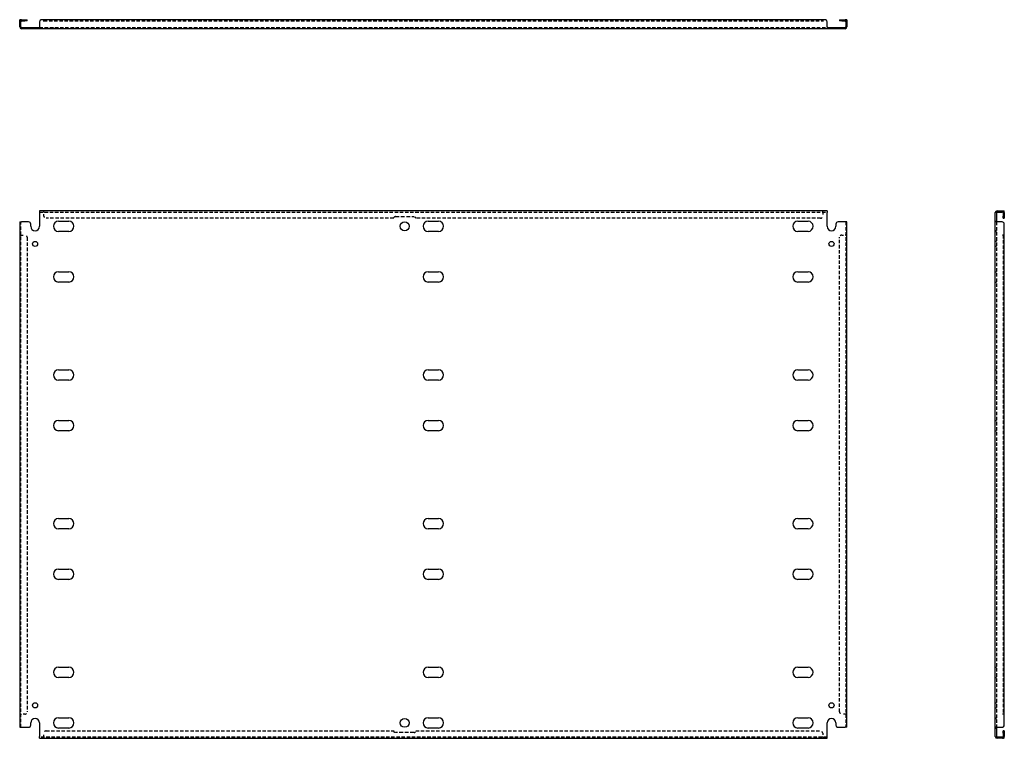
# Model space of a CAD drawing. Header units: inches. Extents: x 6 to 222, y 12 to 109.
# Tile 1 of 2: x 6 to 62, y 12 to 53. Entities that reach past the tile are written whole.
import ezdxf

# ---------------------------------------------------------------- set-up
doc = ezdxf.new("R2010")
doc.units = ezdxf.units.IN
doc.header["$MEASUREMENT"] = 0
doc.linetypes.add('DASHED_SPACE', pattern=[0.2067, 0.1654, -0.0413])
doc.layers.add('Hidden Edges(ANSI)', color=7, linetype='DASHED_SPACE', lineweight=25)
doc.layers.add('Visible Edges(ANSI)', color=7, linetype='Continuous', lineweight=25)

msp = doc.modelspace()

# ---------------------------------------------------------------- linework, layer by layer
at = {"layer": 'Hidden Edges(ANSI)', "ltscale": 0.129419}
for p, q in [((6.498, 52.814), (6.43, 52.814)), ((27.68, 52.913), (27.68, 52.845)), ((28.93, 52.845), (28.93, 52.913)), ((53.362, 52.814), (53.43, 52.814)), ((7.16, 52.401), (7.16, 52.469)), ((7.45, 52.401), (7.45, 52.469)), ((8.349, 52.401), (8.349, 52.469)), ((9.511, 52.401), (9.511, 52.469)), ((28.055, 52.401), (28.055, 52.469)), ((28.555, 52.401), (28.555, 52.469)), ((29.349, 52.401), (29.349, 52.469)), ((30.511, 52.401), (30.511, 52.469)), ((50.349, 52.401), (50.349, 52.469)), ((51.511, 52.401), (51.511, 52.469)), ((52.41, 52.469), (52.41, 52.401)), ((52.7, 52.469), (52.7, 52.401)), ((7.804, 41.976), (7.804, 42.044)), ((7.805, 41.976), (7.805, 42.044)), ((52.055, 41.976), (52.055, 42.044)), ((52.055, 41.976), (52.055, 42.044)), ((62.274, 41.976), (62.274, 42.044)), ((61.861, 41.459), (61.929, 41.459)), ((62.373, 41.719), (62.305, 41.719)), ((61.929, 40.919), (61.861, 40.919)), ((61.861, 40.879), (61.929, 40.879)), ((6.498, 40.669), (6.43, 40.669)), ((6.498, 40.669), (6.43, 40.669)), ((53.362, 40.669), (53.43, 40.669)), ((53.362, 40.669), (53.43, 40.669)), ((61.929, 40.314), (61.861, 40.314)), ((61.929, 40.024), (61.861, 40.024)), ((61.861, 38.584), (61.929, 38.584)), ((61.861, 38.004), (61.929, 38.004)), ((61.861, 33.009), (61.929, 33.009)), ((61.861, 32.429), (61.929, 32.429)), ((61.861, 30.134), (61.929, 30.134)), ((61.861, 29.554), (61.929, 29.554)), ((61.861, 24.559), (61.929, 24.559)), ((61.861, 23.979), (61.929, 23.979)), ((61.861, 21.684), (61.929, 21.684)), ((61.861, 21.104), (61.929, 21.104)), ((61.861, 16.109), (61.929, 16.109)), ((61.861, 15.529), (61.929, 15.529)), ((61.861, 14.089), (61.929, 14.089)), ((6.498, 13.444), (6.43, 13.444)), ((6.498, 13.444), (6.43, 13.444)), ((53.362, 13.444), (53.43, 13.444)), ((53.362, 13.444), (53.43, 13.444)), ((61.861, 13.799), (61.929, 13.799)), ((61.861, 13.234), (61.929, 13.234)), ((61.861, 13.194), (61.929, 13.194)), ((61.861, 12.654), (61.929, 12.654)), ((62.373, 12.393), (62.305, 12.393)), ((7.804, 12.137), (7.804, 12.069)), ((7.805, 12.137), (7.805, 12.069)), ((52.055, 12.137), (52.055, 12.069)), ((52.055, 12.137), (52.055, 12.069)), ((62.274, 12.137), (62.274, 12.069))]:
    msp.add_line(p, q, dxfattribs=at)
at = {"layer": 'Hidden Edges(ANSI)', "ltscale": 1.163469}
msp.add_line((7.805, 52.845), (52.055, 52.845), dxfattribs=at)
at = {"layer": 'Hidden Edges(ANSI)', "ltscale": 1.163964}
for p, q in [((7.555, 52.469), (52.305, 52.469)), ((7.555, 41.976), (52.305, 41.976)), ((52.305, 12.137), (7.555, 12.137))]:
    msp.add_line(p, q, dxfattribs=at)
at = {"layer": 'Hidden Edges(ANSI)', "ltscale": 0.092649}
for p, q in [((7.805, 41.976), (7.805, 41.945)), ((52.055, 41.976), (52.055, 41.945)), ((6.498, 40.669), (6.529, 40.669)), ((53.362, 40.669), (53.331, 40.669)), ((6.498, 13.444), (6.529, 13.444)), ((53.362, 13.444), (53.331, 13.444)), ((7.805, 12.137), (7.805, 12.168)), ((52.055, 12.137), (52.055, 12.168))]:
    msp.add_line(p, q, dxfattribs=at)
at = {"layer": 'Hidden Edges(ANSI)', "ltscale": 1.158079}
for p, q in [((6.498, 12.694), (6.498, 41.419)), ((53.362, 41.419), (53.362, 12.694)), ((61.929, 41.419), (61.929, 12.694))]:
    msp.add_line(p, q, dxfattribs=at)
at = {"layer": 'Hidden Edges(ANSI)', "ltscale": 0.369411}
for p, q in [((7.805, 41.751), (7.805, 41.945)), ((52.055, 41.945), (52.055, 41.751)), ((6.529, 40.669), (6.723, 40.669)), ((53.137, 40.669), (53.331, 40.669)), ((6.723, 13.444), (6.529, 13.444)), ((53.331, 13.444), (53.137, 13.444)), ((7.805, 12.168), (7.805, 12.362)), ((52.055, 12.362), (52.055, 12.168))]:
    msp.add_line(p, q, dxfattribs=at)
at = {"layer": 'Hidden Edges(ANSI)', "ltscale": 1.165233}
for p, q in [((27.68, 41.626), (7.93, 41.626)), ((7.93, 12.487), (27.68, 12.487))]:
    msp.add_line(p, q, dxfattribs=at)
at = {"layer": 'Hidden Edges(ANSI)', "ltscale": 1.28568}
for p, q in [((27.773, 41.719), (28.836, 41.719)), ((28.836, 12.393), (27.773, 12.393))]:
    msp.add_line(p, q, dxfattribs=at)
at = {"layer": 'Hidden Edges(ANSI)', "ltscale": 1.159087}
for p, q in [((51.93, 41.626), (28.93, 41.626)), ((28.93, 12.487), (51.93, 12.487))]:
    msp.add_line(p, q, dxfattribs=at)
at = {"layer": 'Hidden Edges(ANSI)', "ltscale": 1.165207}
for p, q in [((6.848, 40.544), (6.848, 13.569)), ((53.012, 13.569), (53.012, 40.544))]:
    msp.add_line(p, q, dxfattribs=at)
at = {"layer": 'Hidden Edges(ANSI)', "ltscale": 1.165599}
msp.add_line((62.305, 40.669), (62.305, 13.444), dxfattribs=at)
at = {"layer": 'Hidden Edges(ANSI)', "ltscale": 0.236041}
for centre, start, end in [((6.529, 52.814), 108.248, 180), ((53.331, 52.814), 0, 71.752), ((62.274, 41.945), 18.248, 90), ((62.274, 12.168), 270, 341.752)]:
    msp.add_arc(centre, 0.099, start, end, dxfattribs=at)
at = {"layer": 'Hidden Edges(ANSI)', "ltscale": 0.373886}
for centre, start, end in [((7.93, 41.751), 180, 270), ((51.93, 41.751), 270, 0), ((6.723, 40.544), 0, 90), ((53.137, 40.544), 90, 180), ((6.723, 13.569), 270, 0), ((53.137, 13.569), 180, 270), ((7.93, 12.362), 90, 180), ((51.93, 12.362), 0, 90)]:
    msp.add_arc(centre, 0.125, start, end, dxfattribs=at)
at = {"layer": 'Hidden Edges(ANSI)', "ltscale": 0.279642}
for centre, start, end in [((27.773, 41.626), 90, 180), ((28.836, 41.626), 0, 90), ((27.773, 12.487), 180, 270), ((28.836, 12.487), 270, 0)]:
    msp.add_arc(centre, 0.0935, start, end, dxfattribs=at)
at = {"layer": 'Visible Edges(ANSI)'}
for p, q in [((6.43, 52.788), (6.43, 52.913)), ((6.498, 52.913), (6.43, 52.913)), ((6.43, 52.5), (6.43, 52.788)), ((6.498, 52.913), (6.498, 52.788)), ((6.498, 52.5), (6.498, 52.788)), ((6.529, 52.913), (6.723, 52.913)), ((6.529, 52.845), (6.723, 52.845)), ((6.723, 52.913), (6.848, 52.913)), ((6.848, 52.845), (6.723, 52.845)), ((6.848, 52.845), (6.848, 52.913)), ((7.555, 52.788), (7.555, 52.5)), ((7.804, 52.913), (7.68, 52.913)), ((7.804, 52.814), (7.804, 52.913)), ((7.805, 52.814), (7.804, 52.814)), ((52.055, 52.913), (7.805, 52.913)), ((7.805, 52.913), (7.805, 52.814)), ((7.805, 52.814), (7.805, 52.814)), ((52.055, 52.913), (52.055, 52.814)), ((52.055, 52.913), (52.055, 52.814)), ((52.18, 52.913), (52.055, 52.913)), ((52.055, 52.814), (52.055, 52.814)), ((52.055, 52.814), (52.055, 52.814)), ((52.305, 52.5), (52.305, 52.788)), ((53.012, 52.913), (53.137, 52.913)), ((53.012, 52.913), (53.012, 52.845)), ((53.137, 52.845), (53.012, 52.845)), ((53.137, 52.913), (53.331, 52.913)), ((53.137, 52.845), (53.331, 52.845)), ((53.362, 52.788), (53.362, 52.913)), ((53.43, 52.913), (53.362, 52.913)), ((53.362, 52.788), (53.362, 52.5)), ((53.43, 52.913), (53.43, 52.788)), ((53.43, 52.788), (53.43, 52.5)), ((6.529, 52.469), (6.93, 52.469)), ((6.93, 52.401), (6.529, 52.401)), ((6.93, 52.469), (7.055, 52.469)), ((7.055, 52.401), (6.93, 52.401)), ((7.055, 52.401), (7.055, 52.469)), ((7.055, 52.469), (7.555, 52.469)), ((7.555, 52.401), (7.055, 52.401)), ((7.555, 52.5), (7.555, 52.401)), ((52.305, 52.401), (7.555, 52.401)), ((52.305, 52.5), (52.305, 52.401)), ((52.305, 52.469), (52.805, 52.469)), ((52.805, 52.401), (52.305, 52.401)), ((52.805, 52.469), (52.93, 52.469)), ((52.805, 52.469), (52.805, 52.401)), ((52.93, 52.401), (52.805, 52.401)), ((52.93, 52.469), (53.331, 52.469)), ((53.331, 52.401), (52.93, 52.401)), ((52.305, 42.044), (7.555, 42.044)), ((7.555, 42.044), (7.555, 41.945)), ((52.305, 42.044), (52.305, 41.945)), ((61.96, 42.044), (62.248, 42.044)), ((61.96, 41.976), (62.248, 41.976)), ((62.248, 42.044), (62.373, 42.044)), ((62.373, 41.976), (62.248, 41.976)), ((62.373, 41.976), (62.373, 42.044)), ((6.43, 41.419), (6.529, 41.419)), ((6.43, 41.419), (6.43, 12.694)), ((6.93, 41.419), (6.529, 41.419)), ((7.555, 41.945), (7.555, 41.169)), ((8.639, 41.459), (9.221, 41.459)), ((29.639, 41.459), (30.221, 41.459)), ((50.639, 41.459), (51.221, 41.459)), ((52.305, 41.169), (52.305, 41.945)), ((53.331, 41.419), (52.93, 41.419)), ((53.43, 41.419), (53.331, 41.419)), ((53.43, 12.694), (53.43, 41.419)), ((61.861, 41.419), (61.861, 41.945)), ((61.861, 12.694), (61.861, 41.419)), ((61.96, 41.419), (61.861, 41.419)), ((61.929, 41.945), (61.929, 41.419)), ((62.248, 41.419), (61.96, 41.419)), ((62.305, 41.945), (62.305, 41.751)), ((62.305, 41.626), (62.305, 41.751)), ((62.305, 41.626), (62.373, 41.626)), ((62.373, 41.945), (62.373, 41.751)), ((62.373, 41.751), (62.373, 41.626)), ((7.055, 41.169), (7.055, 41.294)), ((9.221, 40.879), (8.639, 40.879)), ((30.221, 40.879), (29.639, 40.879)), ((51.221, 40.879), (50.639, 40.879)), ((52.805, 41.294), (52.805, 41.169)), ((62.373, 40.669), (62.373, 41.294)), ((62.274, 40.669), (62.274, 40.669)), ((62.274, 40.669), (62.373, 40.669)), ((62.373, 40.669), (62.274, 40.669)), ((62.274, 40.669), (62.274, 40.669)), ((62.373, 13.444), (62.373, 40.669)), ((8.639, 38.584), (9.221, 38.584)), ((29.639, 38.584), (30.221, 38.584)), ((50.639, 38.584), (51.221, 38.584)), ((9.221, 38.004), (8.639, 38.004)), ((30.221, 38.004), (29.639, 38.004)), ((51.221, 38.004), (50.639, 38.004)), ((8.639, 33.009), (9.221, 33.009)), ((29.639, 33.009), (30.221, 33.009)), ((50.639, 33.009), (51.221, 33.009)), ((9.221, 32.429), (8.639, 32.429)), ((30.221, 32.429), (29.639, 32.429)), ((51.221, 32.429), (50.639, 32.429)), ((8.639, 30.134), (9.221, 30.134)), ((29.639, 30.134), (30.221, 30.134)), ((50.639, 30.134), (51.221, 30.134)), ((9.221, 29.554), (8.639, 29.554)), ((30.221, 29.554), (29.639, 29.554)), ((51.221, 29.554), (50.639, 29.554)), ((8.639, 24.559), (9.221, 24.559)), ((29.639, 24.559), (30.221, 24.559)), ((50.639, 24.559), (51.221, 24.559)), ((9.221, 23.979), (8.639, 23.979)), ((30.221, 23.979), (29.639, 23.979)), ((51.221, 23.979), (50.639, 23.979)), ((8.639, 21.684), (9.221, 21.684)), ((29.639, 21.684), (30.221, 21.684)), ((50.639, 21.684), (51.221, 21.684)), ((9.221, 21.104), (8.639, 21.104)), ((30.221, 21.104), (29.639, 21.104)), ((51.221, 21.104), (50.639, 21.104)), ((8.639, 16.109), (9.221, 16.109)), ((29.639, 16.109), (30.221, 16.109)), ((50.639, 16.109), (51.221, 16.109)), ((9.221, 15.529), (8.639, 15.529)), ((30.221, 15.529), (29.639, 15.529)), ((51.221, 15.529), (50.639, 15.529)), ((62.373, 13.444), (62.274, 13.444)), ((62.274, 13.444), (62.274, 13.444)), ((62.373, 13.444), (62.274, 13.444)), ((62.274, 13.444), (62.274, 13.444)), ((62.373, 12.819), (62.373, 13.444)), ((7.055, 12.819), (7.055, 12.944)), ((7.555, 12.944), (7.555, 12.168)), ((8.639, 13.234), (9.221, 13.234)), ((29.639, 13.234), (30.221, 13.234)), ((50.639, 13.234), (51.221, 13.234)), ((52.305, 12.168), (52.305, 12.944)), ((52.805, 12.944), (52.805, 12.819)), ((6.43, 12.694), (6.529, 12.694)), ((6.529, 12.694), (6.93, 12.694)), ((9.221, 12.654), (8.639, 12.654)), ((30.221, 12.654), (29.639, 12.654)), ((51.221, 12.654), (50.639, 12.654)), ((52.93, 12.694), (53.331, 12.694)), ((53.43, 12.694), (53.331, 12.694)), ((61.96, 12.694), (61.861, 12.694)), ((61.861, 12.168), (61.861, 12.694)), ((61.929, 12.694), (61.929, 12.168)), ((61.96, 12.694), (62.248, 12.694)), ((62.305, 12.362), (62.305, 12.487)), ((62.373, 12.487), (62.305, 12.487)), ((62.305, 12.362), (62.305, 12.168)), ((62.373, 12.487), (62.373, 12.362)), ((62.373, 12.362), (62.373, 12.168)), ((7.555, 12.069), (7.555, 12.168)), ((7.555, 12.069), (52.305, 12.069)), ((52.305, 12.069), (52.305, 12.168)), ((62.248, 12.137), (61.96, 12.137)), ((62.248, 12.069), (61.96, 12.069)), ((62.248, 12.137), (62.373, 12.137)), ((62.373, 12.069), (62.248, 12.069)), ((62.373, 12.069), (62.373, 12.137))]:
    msp.add_line(p, q, dxfattribs=at)
for centre, radius in [((28.305, 41.169), 0.25), ((7.305, 40.169), 0.145), ((52.555, 40.169), 0.145), ((7.305, 13.944), 0.145), ((52.555, 13.944), 0.145), ((28.305, 12.944), 0.25)]:
    msp.add_circle(centre, radius, dxfattribs=at)
for centre, radius, start, end in [((6.529, 52.814), 0.099, 90, 108.248), ((6.529, 52.814), 0.031, 90, 180), ((7.68, 52.788), 0.125, 90, 180), ((52.18, 52.788), 0.125, 0, 90), ((53.331, 52.814), 0.099, 71.752, 90), ((53.331, 52.814), 0.031, 0, 90), ((6.529, 52.5), 0.099, 180, 270), ((6.529, 52.5), 0.031, 180, 270), ((53.331, 52.5), 0.099, 270, 0), ((53.331, 52.5), 0.031, 270, 0), ((61.96, 41.945), 0.099, 90, 180), ((61.96, 41.945), 0.031, 90, 180), ((62.274, 41.945), 0.031, 0, 90), ((62.274, 41.945), 0.099, 0, 18.248), ((6.93, 41.294), 0.125, 0, 90), ((8.639, 41.169), 0.29, 90, 270), ((9.221, 41.169), 0.29, 270, 90), ((29.639, 41.169), 0.29, 90, 270), ((30.221, 41.169), 0.29, 270, 90), ((50.639, 41.169), 0.29, 90, 270), ((51.221, 41.169), 0.29, 270, 90), ((52.93, 41.294), 0.125, 90, 180), ((62.248, 41.294), 0.125, 0, 90), ((7.305, 41.169), 0.25, 180, 0), ((52.555, 41.169), 0.25, 180, 0), ((8.639, 38.294), 0.29, 90, 270), ((9.221, 38.294), 0.29, 270, 90), ((29.639, 38.294), 0.29, 90, 270), ((30.221, 38.294), 0.29, 270, 90), ((50.639, 38.294), 0.29, 90, 270), ((51.221, 38.294), 0.29, 270, 90), ((8.639, 32.719), 0.29, 90, 270), ((9.221, 32.719), 0.29, 270, 90), ((29.639, 32.719), 0.29, 90, 270), ((30.221, 32.719), 0.29, 270, 90), ((50.639, 32.719), 0.29, 90, 270), ((51.221, 32.719), 0.29, 270, 90), ((8.639, 29.844), 0.29, 90, 270), ((9.221, 29.844), 0.29, 270, 90), ((29.639, 29.844), 0.29, 90, 270), ((30.221, 29.844), 0.29, 270, 90), ((50.639, 29.844), 0.29, 90, 270), ((51.221, 29.844), 0.29, 270, 90), ((8.639, 24.269), 0.29, 90, 270), ((9.221, 24.269), 0.29, 270, 90), ((29.639, 24.269), 0.29, 90, 270), ((30.221, 24.269), 0.29, 270, 90), ((50.639, 24.269), 0.29, 90, 270), ((51.221, 24.269), 0.29, 270, 90), ((8.639, 21.394), 0.29, 90, 270), ((9.221, 21.394), 0.29, 270, 90), ((29.639, 21.394), 0.29, 90, 270), ((30.221, 21.394), 0.29, 270, 90), ((50.639, 21.394), 0.29, 90, 270), ((51.221, 21.394), 0.29, 270, 90), ((8.639, 15.819), 0.29, 90, 270), ((9.221, 15.819), 0.29, 270, 90), ((29.639, 15.819), 0.29, 90, 270), ((30.221, 15.819), 0.29, 270, 90), ((50.639, 15.819), 0.29, 90, 270), ((51.221, 15.819), 0.29, 270, 90), ((7.305, 12.944), 0.25, 0, 180), ((8.639, 12.944), 0.29, 90, 270), ((9.221, 12.944), 0.29, 270, 90), ((29.639, 12.944), 0.29, 90, 270), ((30.221, 12.944), 0.29, 270, 90), ((50.639, 12.944), 0.29, 90, 270), ((51.221, 12.944), 0.29, 270, 90), ((52.555, 12.944), 0.25, 0, 180), ((6.93, 12.819), 0.125, 270, 0), ((52.93, 12.819), 0.125, 180, 270), ((62.248, 12.819), 0.125, 270, 0), ((61.96, 12.168), 0.099, 180, 270), ((61.96, 12.168), 0.031, 180, 270), ((62.274, 12.168), 0.031, 270, 0), ((62.274, 12.168), 0.099, 341.752, 0)]:
    msp.add_arc(centre, radius, start, end, dxfattribs=at)

doc.saveas('drawing.dxf')
